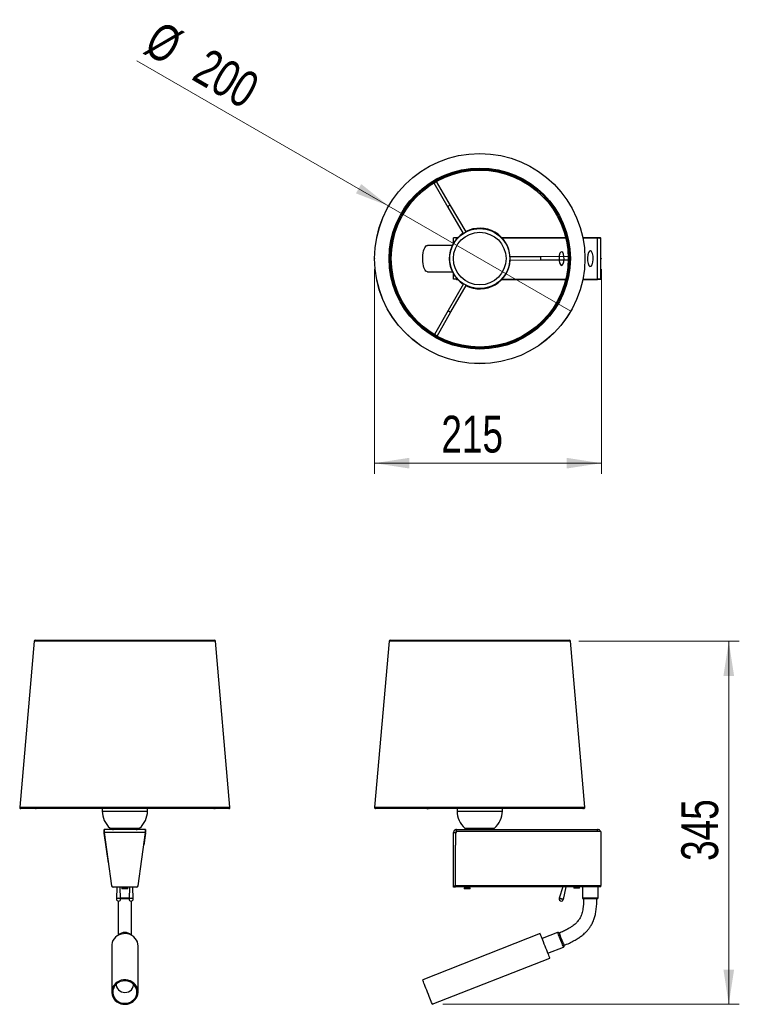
# Model space of a CAD drawing. Header units: millimetres. Extents: x 56 to 124.4, y 102.7 to 196.3.
import ezdxf

# ---------------------------------------------------------------- set-up
doc = ezdxf.new("R2010")
doc.units = ezdxf.units.MM
doc.header["$PDSIZE"] = -1
doc.styles.add('SLDTEXTSTYLE0', font='TXT', dxfattribs={"width": 0.75})
doc.dimstyles.new('SLDDIMSTYLE0', dxfattribs={"dimtxt": 3.5, "dimasz": 3.302, "dimexe": 0, "dimexo": 0.0625, "dimgap": 0.875, "dimtad": 1, "dimdec": 0, "dimlfac": 10, "dimrnd": 1e-09, "dimzin": 12, "dimdsep": 46, "dimtxsty": 'SLDTEXTSTYLE0', "dimsah": 1, "dimcen": 0.09, "dimadec": 0, "dimazin": 3, "dimtfac": 1, "dimtdec": 0, "dimtofl": 0, "dimtmove": 0, "dimatfit": 3, "dimfxl": 0, "dimfrac": 2, "dimtolj": 1, "dimtzin": 12, "dimarcsym": 0})
doc.dimstyles.new('SLDDIMSTYLE1', dxfattribs={"dimtxt": 3.5, "dimasz": 3.302, "dimexe": 0, "dimexo": 0.0625, "dimgap": 0.875, "dimtad": 1, "dimdec": 0, "dimlfac": 10, "dimrnd": 1e-09, "dimzin": 12, "dimdsep": 46, "dimtxsty": 'SLDTEXTSTYLE0', "dimsah": 1, "dimcen": 0.09, "dimadec": 0, "dimazin": 3, "dimtfac": 1, "dimtmove": 0, "dimatfit": 0, "dimfxl": 0, "dimfrac": 2, "dimtolj": 1, "dimtzin": 12, "dimarcsym": 0})
doc.dimstyles.new('SLDDIMSTYLE2', dxfattribs={"dimtxt": 3.5, "dimasz": 3.302, "dimexe": 0, "dimexo": 0.0625, "dimgap": 0.875, "dimtad": 1, "dimdec": 0, "dimlfac": 10, "dimrnd": 1e-09, "dimzin": 12, "dimdsep": 46, "dimtxsty": 'SLDTEXTSTYLE0', "dimblk1": 'NONE', "dimsah": 1, "dimcen": 0, "dimadec": 0, "dimazin": 3, "dimtfac": 1, "dimtdec": 0, "dimtmove": 0, "dimatfit": 3, "dimldrblk": 'NONE', "dimfxl": 0, "dimfrac": 2, "dimtolj": 1, "dimtzin": 12, "dimarcsym": 0})

# ---------------------------------------------------------------- blocks, each defined once
blk = doc.blocks.new('_D')
at = {"color": 7, "linetype": 'Continuous', "lineweight": 18}
for p, q in [((109.127, 137.219), (124.38, 137.219)), ((123.38, 102.703), (123.38, 137.219)), ((96.212, 102.703), (124.38, 102.703))]:
    blk.add_line(p, q, dxfattribs=at)
for points in [[(123.38, 137.219), (122.872, 133.917), (123.888, 133.917)], [(123.38, 102.703), (123.888, 106.005), (122.872, 106.005)]]:
    blk.add_solid(points, dxfattribs=at)
at = {"color": 7, "linetype": 'Continuous', "lineweight": 18, "insert": (118.869, 116.34), "char_height": 3.5, "attachment_point": 1, "rotation": 90, "style": 'SLDTEXTSTYLE0'}
blk.add_mtext('345', dxfattribs=at)
blk = doc.blocks.new('_D_1')
at = {"color": 7, "linetype": 'Continuous', "lineweight": 18}
for p, q in [((89.728, 172.607), (89.728, 153.155)), ((111.272, 172.607), (111.272, 153.155)), ((89.728, 154.155), (111.272, 154.155))]:
    blk.add_line(p, q, dxfattribs=at)
for points in [[(89.728, 154.155), (93.03, 153.647), (93.03, 154.663)], [(111.272, 154.155), (107.97, 154.663), (107.97, 153.647)]]:
    blk.add_solid(points, dxfattribs=at)
at = {"color": 7, "linetype": 'Continuous', "lineweight": 18, "insert": (96.071, 158.667), "char_height": 3.5, "attachment_point": 1, "style": 'SLDTEXTSTYLE0'}
blk.add_mtext('215', dxfattribs=at)
blk = doc.blocks.new('_D_2')
at = {"color": 7, "linetype": 'Continuous', "lineweight": 18}
for q in [(67.126, 192.424), (108.37, 168.611)]:
    blk.add_line((91.066, 178.602), q, dxfattribs=at)
blk.add_solid([(91.066, 178.602), (88.461, 180.693), (87.953, 179.813)], dxfattribs=at)
at = {"color": 7, "linetype": 'Continuous', "lineweight": 18, "char_height": 3.5, "attachment_point": 1, "rotation": 330, "style": 'SLDTEXTSTYLE0'}
for s, insert in [('%%c', (69.376, 196.321)), ('200', (73.974, 193.728))]:
    blk.add_mtext(s, dxfattribs=dict(at, insert=insert))
blk = doc.blocks.new('_None')

msp = doc.modelspace()

# ---------------------------------------------------------------- linework, layer by layer
at = {"color": 7, "linetype": 'Continuous', "lineweight": 25}
for p, q in [((95.357, 180.795), (96.687, 178.511)), ((96.947, 178.662), (95.616, 180.946)), ((96.687, 178.511), (98.156, 175.99)), ((98.415, 176.141), (96.947, 178.662)), ((97.218, 175.057), (97.218, 175.566)), ((97.606, 175.579), (97.518, 175.579)), ((97.568, 175.588), (97.615, 175.588)), ((101.822, 175.588), (107.89, 175.588)), ((107.892, 175.579), (101.831, 175.579)), ((109.511, 175.588), (111.218, 175.588)), ((110.918, 175.579), (109.513, 175.579)), ((110.918, 171.634), (110.918, 175.579)), ((111.197, 175.509), (111.218, 175.509)), ((111.218, 175.509), (111.218, 175.588)), ((111.218, 175.485), (111.218, 175.509)), ((111.218, 171.728), (111.218, 175.485)), ((94.706, 174.85), (94.754, 174.857)), ((97.113, 174.857), (94.754, 174.857)), ((105.481, 173.779), (102.564, 173.768)), ((102.565, 173.468), (105.483, 173.479)), ((108.125, 173.79), (105.481, 173.779)), ((105.483, 173.479), (108.126, 173.49)), ((94.754, 172.357), (97.113, 172.357)), ((97.218, 171.648), (97.218, 172.157)), ((97.518, 171.634), (97.606, 171.634)), ((97.61, 171.63), (97.568, 171.63)), ((107.891, 171.63), (101.827, 171.63)), ((101.831, 171.634), (107.892, 171.634)), ((111.218, 171.63), (109.512, 171.63)), ((109.513, 171.634), (110.918, 171.634)), ((111.198, 171.688), (111.193, 171.644)), ((111.218, 171.709), (111.197, 171.709)), ((111.218, 171.728), (111.201, 171.715)), ((111.201, 171.715), (111.201, 171.711)), ((111.218, 171.709), (111.218, 171.728)), ((111.218, 171.709), (111.218, 171.63)), ((98.175, 171.211), (96.726, 168.678)), ((96.986, 168.529), (98.435, 171.062)), ((96.726, 168.678), (95.413, 166.384)), ((95.674, 166.235), (96.986, 168.529)), ((57.388, 137.236), (56.005, 121.436)), ((57.487, 137.327), (74.504, 137.327)), ((75.986, 121.436), (74.604, 137.236)), ((91.11, 137.236), (89.728, 121.436)), ((91.21, 137.327), (108.227, 137.327)), ((109.709, 121.436), (108.327, 137.236)), ((75.887, 121.327), (56.105, 121.327)), ((57.539, 121.307), (57.567, 121.327)), ((63.846, 121.327), (63.846, 121.077)), ((68.146, 121.077), (68.146, 121.327)), ((74.464, 121.327), (74.492, 121.307)), ((109.609, 121.327), (89.828, 121.327)), ((97.568, 121.327), (97.568, 121.077)), ((101.868, 121.077), (101.868, 121.327)), ((109.487, 121.327), (109.528, 121.301)), ((67.969, 119.327), (64.023, 119.327)), ((64.023, 119.127), (64.023, 119.327)), ((64.428, 116.16), (64.035, 118.979)), ((67.955, 119.027), (64.037, 119.027)), ((64.037, 119.027), (64.728, 113.957)), ((67.264, 113.957), (67.955, 119.027)), ((67.952, 118.979), (67.793, 117.841)), ((67.967, 119.128), (67.973, 119.127)), ((67.969, 119.127), (67.969, 119.327)), ((67.973, 119.127), (67.972, 119.125)), ((97.218, 119.027), (97.418, 119.027)), ((97.218, 113.957), (97.218, 119.027)), ((97.418, 118.979), (97.418, 119.027)), ((97.418, 118.979), (97.418, 117.841)), ((97.418, 118.979), (97.418, 118.979)), ((97.518, 119.127), (97.518, 119.327)), ((97.518, 119.327), (110.918, 119.327)), ((97.518, 119.127), (97.556, 119.127)), ((111.218, 119.127), (97.568, 119.127)), ((110.918, 119.128), (110.918, 119.327)), ((111.193, 119.149), (111.149, 119.129)), ((111.198, 119.135), (111.193, 119.149)), ((111.218, 119.138), (111.197, 119.138)), ((111.218, 119.138), (111.218, 119.127)), ((111.218, 119.127), (111.218, 114.014)), ((97.418, 113.957), (97.418, 117.841)), ((67.115, 113.827), (64.877, 113.827)), ((65.242, 113.827), (65.195, 112.73)), ((65.593, 112.73), (65.546, 113.827)), ((65.811, 113.827), (65.721, 113.737)), ((65.751, 113.827), (65.721, 113.798)), ((65.721, 113.798), (65.721, 113.758)), ((65.742, 113.798), (65.721, 113.798)), ((65.742, 113.758), (65.721, 113.758)), ((65.721, 113.737), (65.721, 113.697)), ((66.03, 113.737), (65.721, 113.737)), ((66.03, 113.697), (65.721, 113.697)), ((65.781, 113.798), (65.742, 113.798)), ((66.271, 113.737), (66.03, 113.737)), ((66.271, 113.697), (66.03, 113.697)), ((66.271, 113.737), (66.181, 113.827)), ((66.271, 113.798), (66.211, 113.798)), ((66.271, 113.798), (66.241, 113.827)), ((66.271, 113.758), (66.251, 113.758)), ((66.271, 113.758), (66.271, 113.798)), ((66.271, 113.697), (66.271, 113.737)), ((66.442, 113.827), (66.395, 112.73)), ((66.746, 113.821), (66.746, 113.827)), ((66.793, 112.73), (66.746, 113.827)), ((97.218, 113.957), (97.418, 113.957)), ((97.218, 113.827), (97.218, 113.957)), ((97.418, 113.827), (97.218, 113.827)), ((97.418, 114.014), (111.218, 114.014)), ((97.418, 113.957), (97.418, 113.827)), ((111.218, 113.858), (97.418, 113.858)), ((98.345, 113.839), (98.243, 113.737)), ((98.243, 113.737), (98.243, 113.697)), ((98.246, 113.737), (98.243, 113.737)), ((98.246, 113.697), (98.243, 113.697)), ((98.793, 113.737), (98.246, 113.737)), ((98.793, 113.697), (98.246, 113.697)), ((98.793, 113.737), (98.692, 113.839)), ((98.793, 113.697), (98.793, 113.737)), ((107.614, 113.858), (107.279, 112.78)), ((107.664, 112.678), (107.925, 113.858)), ((108.704, 113.858), (108.643, 113.798)), ((108.643, 113.798), (108.643, 113.758)), ((109.193, 113.798), (108.643, 113.798)), ((109.193, 113.758), (108.643, 113.758)), ((109.193, 113.798), (109.133, 113.858)), ((109.193, 113.758), (109.193, 113.798)), ((109.468, 113.858), (109.468, 112.827)), ((110.968, 112.827), (110.968, 113.858)), ((111.218, 113.858), (111.218, 114.014)), ((66.402, 112.727), (65.594, 112.727)), ((110.868, 112.727), (109.568, 112.727)), ((107.12, 109.542), (105.645, 108.961)), ((105.462, 109.426), (94.296, 105.03)), ((64.753, 108.386), (64.746, 108.263)), ((64.746, 108.263), (64.746, 103.867)), ((67.246, 103.867), (67.246, 108.263)), ((106.195, 107.565), (107.669, 108.146)), ((95.212, 102.703), (106.378, 107.1))]:
    msp.add_line(p, q, dxfattribs=at)
at = {"color": 1, "linetype": 'Continuous', "lineweight": 25}
for p, q in [((97.518, 175.481), (97.518, 175.579)), ((97.568, 175.588), (97.568, 175.579)), ((97.518, 171.634), (97.518, 171.732)), ((97.568, 171.634), (97.568, 171.63)), ((70.329, 137.236), (57.388, 137.236)), ((74.604, 137.236), (70.329, 137.236)), ((92.281, 137.236), (91.11, 137.236)), ((108.327, 137.236), (92.281, 137.236)), ((56.005, 121.436), (75.986, 121.436)), ((63.846, 121.077), (68.146, 121.077)), ((89.728, 121.436), (109.709, 121.436)), ((97.568, 121.077), (101.868, 121.077)), ((64.043, 118.98), (64.035, 118.979)), ((64.593, 119.449), (67.399, 119.449)), ((67.952, 118.979), (67.948, 118.979)), ((97.568, 119.128), (97.568, 119.127)), ((98.315, 119.449), (101.122, 119.449)), ((98.346, 113.839), (98.345, 113.839)), ((98.692, 113.839), (98.346, 113.839)), ((65.589, 112.827), (66.399, 112.827)), ((109.468, 112.827), (110.968, 112.827))]:
    msp.add_line(p, q, dxfattribs=at)
at = {"color": 7, "linetype": 'Continuous', "lineweight": 25, "flags": 128}
for points in [[(94.754, 172.357), (94.686, 172.37), (94.611, 172.42), (94.539, 172.503), (94.474, 172.618), (94.417, 172.761), (94.369, 172.929), (94.333, 173.116), (94.309, 173.318), (94.297, 173.528), (94.299, 173.74), (94.314, 173.948), (94.341, 174.146), (94.38, 174.329), (94.431, 174.491), (94.49, 174.627), (94.557, 174.735), (94.63, 174.809), (94.706, 174.85)], [(64.035, 118.979), (64.031, 119.008), (64.027, 119.036), (64.023, 119.061), (64.02, 119.084), (64.018, 119.102), (64.016, 119.116), (64.015, 119.124), (64.014, 119.127)], [(64.023, 119.327), (64.023, 119.322), (64.024, 119.305), (64.026, 119.277), (64.027, 119.239), (64.029, 119.194), (64.032, 119.142), (64.034, 119.086), (64.037, 119.027)], [(64.023, 119.127), (64.023, 119.125), (64.024, 119.12), (64.026, 119.11), (64.027, 119.098), (64.029, 119.083), (64.032, 119.066), (64.034, 119.047), (64.037, 119.027)], [(65.594, 112.713), (65.579, 112.733), (65.535, 112.749), (65.471, 112.76), (65.394, 112.764), (65.318, 112.76), (65.253, 112.749), (65.209, 112.733), (65.194, 112.713)], [(65.594, 112.713), (65.579, 112.733), (65.535, 112.749), (65.471, 112.76), (65.394, 112.764), (65.318, 112.76), (65.253, 112.749), (65.209, 112.733), (65.194, 112.713)], [(66.794, 112.713), (66.779, 112.733), (66.735, 112.749), (66.671, 112.76), (66.594, 112.764), (66.518, 112.76), (66.453, 112.749), (66.409, 112.733), (66.394, 112.713)], [(66.794, 112.714), (66.779, 112.733), (66.735, 112.749), (66.671, 112.76), (66.594, 112.764), (66.518, 112.76), (66.453, 112.749), (66.409, 112.733), (66.394, 112.714)], [(66.793, 112.73), (66.778, 112.749), (66.735, 112.765), (66.67, 112.776), (66.594, 112.78), (66.518, 112.776), (66.453, 112.765), (66.41, 112.749), (66.395, 112.73)], [(107.66, 112.662), (107.645, 112.666), (107.604, 112.677), (107.541, 112.693), (107.467, 112.713), (107.393, 112.733), (107.33, 112.749), (107.288, 112.76), (107.274, 112.764), (107.274, 112.764)], [(107.66, 112.662), (107.645, 112.666), (107.604, 112.677), (107.541, 112.693), (107.467, 112.713), (107.393, 112.733), (107.33, 112.749), (107.288, 112.76), (107.274, 112.764), (107.274, 112.764)], [(107.664, 112.678), (107.649, 112.682), (107.607, 112.693), (107.545, 112.71), (107.471, 112.729), (107.397, 112.749), (107.335, 112.765), (107.293, 112.776), (107.279, 112.78)], [(67.246, 108.263), (67.232, 108.436), (67.183, 108.628), (67.1, 108.809), (66.985, 108.975), (66.841, 109.12), (66.673, 109.241), (66.486, 109.333), (66.285, 109.395), (66.075, 109.424), (65.863, 109.42), (65.655, 109.382), (65.457, 109.312), (65.274, 109.212), (65.112, 109.085), (64.975, 108.934), (64.868, 108.764), (64.793, 108.58), (64.753, 108.386)], [(106.378, 107.1), (106.378, 107.1), (106.369, 107.121), (106.348, 107.175), (106.315, 107.26), (106.27, 107.374), (106.215, 107.514), (106.151, 107.675), (106.081, 107.853), (106.007, 108.043), (105.929, 108.239), (105.852, 108.436), (105.776, 108.628), (105.705, 108.809), (105.64, 108.975), (105.582, 109.12), (105.535, 109.241), (105.499, 109.333), (105.474, 109.395), (105.463, 109.424), (105.462, 109.426)], [(107.249, 109.485), (107.25, 109.484), (107.259, 109.46), (107.281, 109.404), (107.314, 109.32), (107.357, 109.213), (107.406, 109.087), (107.46, 108.951), (107.515, 108.81), (107.569, 108.674), (107.618, 108.548), (107.661, 108.44), (107.694, 108.357), (107.716, 108.301), (107.725, 108.277), (107.726, 108.276)], [(64.753, 103.989), (64.749, 103.792), (64.78, 103.597), (64.846, 103.41), (64.946, 103.235), (65.076, 103.079), (65.232, 102.946), (65.41, 102.839), (65.605, 102.762), (65.811, 102.716), (66.023, 102.704), (66.234, 102.725), (66.438, 102.778), (66.629, 102.864), (66.802, 102.978), (66.952, 103.117), (67.074, 103.278), (67.166, 103.456), (67.223, 103.646), (67.246, 103.842), (67.232, 104.039), (67.183, 104.231), (67.1, 104.412), (66.985, 104.578), (66.841, 104.723), (66.673, 104.844), (66.486, 104.936), (66.285, 104.998), (66.075, 105.027), (65.863, 105.023), (65.655, 104.985), (65.457, 104.916), (65.274, 104.816), (65.112, 104.689), (64.975, 104.538), (64.868, 104.368), (64.793, 104.183), (64.753, 103.989)], [(64.852, 103.979), (64.849, 103.788), (64.883, 103.598), (64.952, 103.418), (65.055, 103.251), (65.188, 103.105), (65.347, 102.983), (65.527, 102.889), (65.722, 102.827), (65.926, 102.798), (66.132, 102.804), (66.334, 102.844), (66.525, 102.916), (66.698, 103.019), (66.85, 103.15), (66.974, 103.303), (67.066, 103.475), (67.124, 103.659), (67.146, 103.849), (67.131, 104.041), (67.079, 104.226), (66.992, 104.401), (66.874, 104.558), (66.727, 104.692), (66.557, 104.801), (66.369, 104.879), (66.169, 104.924), (65.963, 104.936), (65.758, 104.913), (65.561, 104.857), (65.378, 104.769), (65.215, 104.652), (65.077, 104.509), (64.968, 104.346), (64.892, 104.168), (64.852, 103.979)], [(95.212, 102.703), (95.212, 102.704), (95.204, 102.725), (95.183, 102.778), (95.149, 102.864), (95.104, 102.978), (95.049, 103.117), (94.986, 103.278), (94.916, 103.456), (94.841, 103.646), (94.764, 103.842), (94.686, 104.039), (94.611, 104.231), (94.539, 104.412), (94.474, 104.578), (94.417, 104.723), (94.369, 104.844), (94.333, 104.936), (94.309, 104.998), (94.297, 105.027), (94.296, 105.03)], [(65.171, 104.607), (65.176, 104.514), (65.214, 104.357), (65.285, 104.211), (65.388, 104.082), (65.517, 103.976), (65.668, 103.897), (65.832, 103.849), (66.004, 103.833), (66.175, 103.852), (66.339, 103.903), (66.487, 103.984), (66.614, 104.093), (66.714, 104.224)]]:
    msp.add_lwpolyline(points, dxfattribs=at)
at = {"color": 7, "linetype": 'Continuous', "flags": 128}
for points in [[(107.26, 173.417), (107.304, 173.193), (107.376, 173.033), (107.465, 172.96), (107.557, 172.985), (107.639, 173.105), (107.698, 173.301), (107.725, 173.544), (107.715, 173.797), (107.671, 174.02), (107.599, 174.181), (107.51, 174.254), (107.418, 174.228), (107.336, 174.108), (107.277, 173.912), (107.251, 173.669), (107.26, 173.417)], [(109.956, 173.387), (110.006, 173.13), (110.089, 172.944), (110.192, 172.86), (110.299, 172.889), (110.393, 173.028), (110.461, 173.255), (110.492, 173.535), (110.481, 173.826), (110.43, 174.084), (110.347, 174.269), (110.245, 174.353), (110.138, 174.324), (110.044, 174.185), (109.976, 173.959), (109.945, 173.679), (109.956, 173.387)]]:
    msp.add_lwpolyline(points, dxfattribs=at)
at = {"color": 1, "linetype": 'Continuous', "lineweight": 25, "flags": 128}
msp.add_lwpolyline([(107.669, 108.146), (107.666, 108.155), (107.65, 108.195), (107.622, 108.266), (107.583, 108.364), (107.536, 108.484), (107.482, 108.621), (107.424, 108.768), (107.365, 108.919), (107.307, 109.067), (107.253, 109.204), (107.206, 109.324), (107.167, 109.421), (107.139, 109.492), (107.123, 109.532), (107.12, 109.542)], dxfattribs=at)
at = {"color": 7, "linetype": 'Continuous', "lineweight": 25}
for radius in [9.991, 9.99, 8.608, 8.509, 8.409, 2.85, 2.5]:
    msp.add_circle((99.718, 173.607), radius, dxfattribs=at)
for centre, radius, start, end in [((99.718, 173.607), 2.89, 123.20031, 237.25021), ((99.718, 173.607), 2.89, 3.20031, 117.25021), ((97.553, 174.952), 0.637, 88.61024, 100.01967), ((99.718, 173.607), 2.89, 243.20031, 357.25021), ((97.563, 172.477), 0.847, 263.67442, 270.3775), ((57.487, 137.227), 0.1, 90, 175), ((74.504, 137.227), 0.1, 5, 90), ((91.21, 137.227), 0.1, 90, 175), ((108.227, 137.227), 0.1, 5, 90), ((56.105, 121.427), 0.1, 175, 270), ((57.531, 121.411), 0.11, 229.04694, 263.95392), ((57.521, 121.332), 0.0308, 267.92674, 351.86427), ((65.996, 121.077), 2.15, 180, 229.25095), ((65.996, 121.077), 2.15, 310.74905, 0), ((74.51, 121.331), 0.0302, 187.1076, 271.87394), ((74.499, 121.41), 0.109, 276.19891, 311.18948), ((75.887, 121.427), 0.1, 270, 5), ((89.828, 121.427), 0.1, 175, 270), ((94.784, 121.473), 0.172, 237.78911, 268.70502), ((94.851, 121.473), 0.173, 237.84157, 268.74037), ((94.781, 121.417), 0.116, 269.58663, 285.56906), ((94.85, 121.401), 0.0999, 267.96718, 312.71775), ((99.718, 121.077), 2.15, 180, 229.25095), ((99.718, 121.077), 2.15, 310.74905, 0), ((108.523, 121.976), 1.211, 326.14533, 327.6378), ((109.609, 121.427), 0.1, 270, 5), ((64.919, 119.827), 0.5, 229.25095, 270), ((67.073, 119.827), 0.5, 270, 310.74905), ((97.568, 118.978), 0.149, 89.72562, 179.72248), ((97.567, 118.989), 0.149, 112.72689, 179.85694), ((98.641, 119.827), 0.5, 229.25095, 270), ((100.795, 119.827), 0.5, 270, 310.74905), ((64.877, 113.977), 0.15, 187.76517, 270), ((67.115, 113.977), 0.15, 270, 352.23483), ((98.288, 113.895), 0.08, 315, 332.37865), ((98.748, 113.895), 0.08, 207.62135, 225), ((65.394, 112.713), 0.2, 175.0244, 180), ((65.394, 112.713), 0.2, 180, 270), ((65.394, 112.429), 0.361, 56.5258, 123.4742), ((65.394, 112.713), 0.2, 270, 0), ((65.394, 112.713), 0.2, 0, 4.9756), ((66.594, 112.713), 0.2, 175.0244, 180), ((66.594, 112.713), 0.2, 180, 0), ((66.594, 112.713), 0.2, 0, 4.9756), ((107.467, 112.713), 0.2, 165.13817, 270), ((107.467, 112.713), 0.2, 160.32941, 165.13817), ((107.467, 112.713), 0.2, 270, 345.13817), ((107.467, 112.713), 0.2, 345.13817, 349.94692), ((109.568, 112.827), 0.1, 180, 270), ((110.868, 112.827), 0.1, 270, 0), ((65.996, 108.76), 0.784, 43.48872, 136.51128), ((107.156, 109.449), 0.1, 21.49252, 111.49252), ((107.633, 108.239), 0.1, 291.49252, 21.49252), ((66.096, 104.602), 0.725, 328.53046, 0.78967)]:
    msp.add_arc(centre, radius, start, end, dxfattribs=at)
for centre, major_axis, ratio, start_param, end_param in [((96.817, 178.587), (0.13, 0.076), 0.292002, 1.570796, 3.141593), ((96.817, 178.587), (0.13, 0.076), 0.292002, 0, 1.570796), ((97.518, 175.566), (0.3, 0), 0.045455, 1.570796, 3.141593), ((110.918, 175.566), (0.3, 0), 0.045455, 0.418475, 1.570796), ((110.918, 175.167), (0, 0.995), 0.301604, 5.052226, 5.130864), ((110.918, 175.485), (0.3, 0), 0.136364, 0, 0.339837), ((105.482, 173.629), (-0.001, 0.15), 0.292002, 4.712389, 6.283185), ((105.482, 173.629), (-0.001, 0.15), 0.292002, 3.141593, 4.712389), ((96.856, 168.604), (0.13, -0.074), 0.292002, 3.141593, 4.712389), ((96.856, 168.604), (0.13, -0.074), 0.292002, 4.712389, 6.283185)]:
    msp.add_ellipse(centre, major_axis=major_axis, ratio=ratio, start_param=start_param, end_param=end_param, dxfattribs=at)
msp.add_open_spline([(97.518, 171.634), (97.479, 171.635), (97.4, 171.637), (97.301, 171.641), (97.232, 171.644), (97.223, 171.646), (97.218, 171.648)], degree=3, dxfattribs=at)
for points, knots in [([(111.193, 171.644), (111.174, 171.643), (111.136, 171.641), (111.036, 171.637), (110.958, 171.635), (110.918, 171.634)], [0, 0, 0, 0, 0.319836, 0.659918, 1, 1, 1, 1]), ([(67.969, 119.327), (67.968, 119.323), (67.965, 119.314), (67.962, 119.244), (67.958, 119.145), (67.956, 119.067), (67.955, 119.027)], [0, 0, 0, 0, 0.249999, 0.499999, 0.749999, 1, 1, 1, 1]), ([(97.518, 119.327), (97.479, 119.323), (97.4, 119.314), (97.301, 119.244), (97.232, 119.145), (97.223, 119.067), (97.218, 119.027)], [0, 0, 0, 0, 0.249999, 0.499999, 0.749999, 1, 1, 1, 1]), ([(97.518, 119.127), (97.505, 119.126), (97.479, 119.123), (97.446, 119.1), (97.423, 119.067), (97.42, 119.04), (97.418, 119.027)], [0, 0, 0, 0, 0.249997, 0.499999, 0.749998, 1, 1, 1, 1]), ([(111.193, 119.149), (111.174, 119.181), (111.136, 119.247), (111.036, 119.314), (110.958, 119.323), (110.918, 119.327)], [0, 0, 0, 0, 0.319836, 0.659917, 1, 1, 1, 1]), ([(65.366, 112.517), (65.366, 112.442), (65.366, 112.234), (65.366, 111.916), (65.366, 111.582), (65.366, 111.286), (65.366, 111.033), (65.366, 110.81), (65.366, 110.606), (65.366, 110.382), (65.366, 110.123), (65.366, 109.885), (65.366, 109.669), (65.366, 109.478), (65.366, 109.34), (65.366, 109.273), (65.366, 109.265)], [0, 0, 0, 0, 0.055847, 0.155476, 0.238525, 0.307578, 0.381032, 0.435607, 0.486463, 0.550969, 0.631176, 0.731212, 0.803569, 0.887641, 0.986027, 1, 1, 1, 1]), ([(66.626, 109.255), (66.626, 109.271), (66.626, 109.346), (66.626, 109.489), (66.626, 109.69), (66.626, 109.891), (66.626, 110.087), (66.626, 110.269), (66.626, 110.47), (66.626, 110.731), (66.626, 111.04), (66.626, 111.391), (66.626, 111.781), (66.626, 112.164), (66.626, 112.419), (66.626, 112.519)], [0, 0, 0, 0, 0.026883, 0.123451, 0.20362, 0.290059, 0.35774, 0.410152, 0.467172, 0.540786, 0.632014, 0.714098, 0.810733, 0.925478, 1, 1, 1, 1]), ([(109.587, 112.727), (109.584, 112.594), (109.578, 112.339), (109.551, 111.988), (109.511, 111.694), (109.46, 111.445), (109.4, 111.241), (109.331, 111.067), (109.255, 110.911), (109.152, 110.741), (108.996, 110.541), (108.804, 110.352), (108.583, 110.174), (108.339, 110.008), (108.031, 109.828), (107.664, 109.643), (107.394, 109.528), (107.255, 109.47)], [0, 0, 0, 0, 0.091471, 0.175023, 0.241766, 0.294848, 0.348943, 0.387767, 0.423082, 0.467598, 0.523739, 0.596609, 0.651759, 0.718327, 0.798899, 0.8965, 1, 1, 1, 1]), ([(107.717, 108.297), (107.89, 108.37), (108.22, 108.509), (108.669, 108.739), (109.047, 108.963), (109.379, 109.194), (109.664, 109.43), (109.899, 109.665), (110.088, 109.889), (110.265, 110.139), (110.448, 110.463), (110.6, 110.841), (110.713, 111.257), (110.789, 111.699), (110.835, 112.196), (110.844, 112.546), (110.848, 112.727)], [0, 0, 0, 0, 0.0956076, 0.1829966, 0.2568931, 0.3197424, 0.3894227, 0.4453137, 0.4893074, 0.5384997, 0.6017627, 0.6787155, 0.7456675, 0.821342, 0.9072756, 1, 1, 1, 1])]:
    msp.add_open_spline(points, degree=3, knots=knots, dxfattribs=at)
at = {"color": 7, "linetype": 'Continuous', "lineweight": 0}
for p in [(89.728, 173.607), (111.272, 173.607)]:
    msp.add_point(p, dxfattribs=at)

# ---------------------------------------------------------------- dimensions: what is measured, and where the dimension line sits
at = {"color": 7, "linetype": 'Continuous', "lineweight": 18}
dim = msp.add_diameter_dim_2p(p1=(108.37, 168.611), p2=(91.066, 178.602), dimstyle='SLDDIMSTYLE2', dxfattribs=at)
dim.commit()
dim.dimension.update_dxf_attribs({"geometry": '_D_2', "text_midpoint": (72.663, 189.227), "dimtype": 163})
dim = msp.add_linear_dim(base=(111.272, 154.155), p1=(89.728, 173.607), p2=(111.272, 173.607), dimstyle='SLDDIMSTYLE1', dxfattribs=at)
dim.commit()
dim.dimension.update_dxf_attribs({"geometry": '_D_1', "text_midpoint": (99.95, 154.155), "dimtype": 160})
dim = msp.add_linear_dim(base=(123.38, 137.219), p1=(95.212, 102.703), p2=(108.127, 137.219), angle=90, dimstyle='SLDDIMSTYLE0', dxfattribs=at)
dim.commit()
dim.dimension.update_dxf_attribs({"geometry": '_D', "text_midpoint": (123.38, 120.219), "dimtype": 160})

doc.saveas('drawing.dxf')
